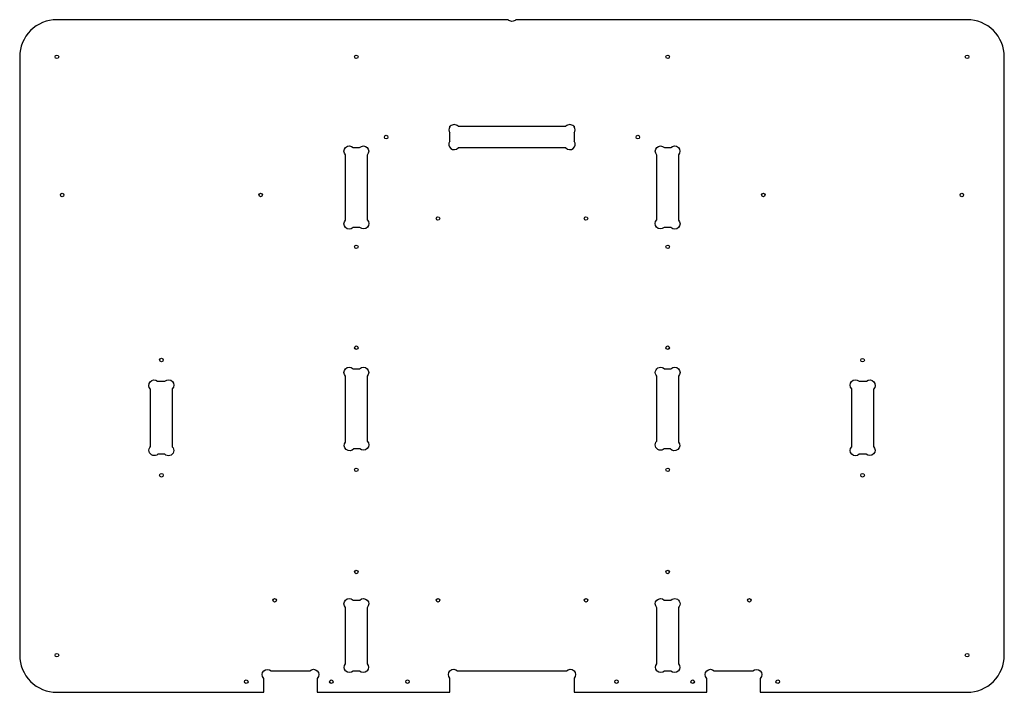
# Model space of a CAD drawing. Header units: millimetres. Extents: x 172 to 728, y -761 to -381.
import ezdxf

# ---------------------------------------------------------------- set-up
doc = ezdxf.new("R2010")
doc.units = ezdxf.units.MM
doc.layers.get('0').update_dxf_attribs({"linetype": 'CONTINUOUS'})

msp = doc.modelspace()

# ---------------------------------------------------------------- linework, layer by layer
for p, q in [((414.84, -441.75), (414.84, -441.38)), ((414.84, -441.38), (415.13, -441.38)), ((419.53, -441.38), (480.35, -441.38)), ((484.75, -441.38), (485.04, -441.38)), ((485.04, -441.38), (485.04, -441.75)), ((414.84, -449.82), (414.84, -445.1)), ((485.04, -445.1), (485.04, -449.82)), ((480.37, -453.58), (419.5, -453.58))]:
    msp.add_line(p, q)
for points in [[(172.07, -740.15, 0.414214), (193.07, -761.15), (309.84, -761.15), (309.84, -753.29, -1), (314.08, -749.05), (335.77, -749.05, -1), (340.04, -753.27), (340.04, -761.15), (414.84, -761.15), (414.84, -753.19, -1), (419.18, -749.05), (480.69, -749.05, -1), (485.04, -753.19), (485.04, -761.15), (559.84, -761.15), (559.84, -753.27, -1), (564.11, -749.05), (585.79, -749.05, -1), (590.04, -753.29), (590.04, -761.15), (706.8, -761.15, 0.414214), (727.8, -740.15), (727.8, -402.15, 0.414214), (706.8, -381.15), (452.17, -381.15, -0.447214), (447.7, -381.15), (193.07, -381.15, 0.414214), (172.07, -402.15)], [(360.26, -453.38), (363.93, -453.38, -1), (368.17, -457.63), (368.17, -494.16, -1), (364.12, -498.58), (360.22, -498.58, -1), (355.97, -494.34), (355.97, -457.58, -1)], [(535.94, -453.38), (539.61, -453.38, -1), (543.9, -457.58), (543.9, -494.34, -1), (539.66, -498.58), (535.76, -498.58, -1), (531.7, -494.16), (531.7, -457.63, -1)], [(368.17, -582.61), (368.17, -619.23, -1), (364.04, -623.58), (360.6, -623.58, -1), (355.97, -619.76), (355.97, -582.63, -1), (360.21, -578.38), (363.91, -578.38, -1)], [(531.7, -619.23), (531.7, -582.61, -1), (535.96, -578.38), (539.66, -578.38, -1), (543.9, -582.63), (543.9, -619.76, -1), (539.28, -623.58), (535.83, -623.58, -1)], [(258.17, -589.77), (258.17, -622.41, -1), (253.9, -626.62), (250.09, -626.62, -1), (245.97, -622.26), (245.97, -589.96, -1), (249.87, -585.4), (254.06, -585.4, -1)], [(641.7, -622.41), (641.7, -589.77, -1), (645.81, -585.4), (650.01, -585.4, -1), (653.9, -589.96), (653.9, -622.26, -1), (649.79, -626.62), (645.97, -626.62, -1)], [(356.18, -749.25), (355.97, -749.25), (355.97, -749.05, -0.384178), (355.97, -745.03), (355.97, -713.3, -1), (360.21, -709.05), (363.98, -709.05, -1), (368.17, -713.35), (368.17, -745.01, -0.387003), (368.17, -749.05), (368.17, -749.25), (367.97, -749.25, -0.385356), (363.94, -749.25), (360.22, -749.25, -0.388183)], [(543.9, -749.25), (543.7, -749.25, -0.388183), (539.65, -749.25), (535.93, -749.25, -0.385356), (531.91, -749.25), (531.7, -749.25), (531.7, -749.05, -0.387003), (531.7, -745.01), (531.7, -713.35, -1), (535.89, -709.05), (539.67, -709.05, -1), (543.9, -713.3), (543.9, -745.03, -0.384178), (543.9, -749.05)]]:
    msp.add_lwpolyline(points, format="xyb", close=True)
for centre in [(193.07, -402.15), (362.07, -402.15), (537.8, -402.15), (706.8, -402.15), (378.94, -447.48), (520.94, -447.48), (196.07, -480.17), (308.07, -480.17), (591.8, -480.17), (703.8, -480.17), (408.17, -493.48), (491.7, -493.48), (362.07, -509.48), (537.8, -509.48), (362.07, -566.48), (537.8, -566.48), (252.07, -573.4), (647.8, -573.5), (252.07, -638.52), (362.07, -635.48), (537.8, -635.48), (647.8, -638.52), (362.07, -693.15), (537.8, -693.15), (315.97, -709.15), (408.17, -709.15), (491.7, -709.15), (583.9, -709.15), (193.07, -740.15), (706.8, -740.15), (299.94, -755.15), (347.94, -755.15), (390.94, -755.15), (508.94, -755.15), (551.94, -755.15), (599.94, -755.15)]:
    msp.add_circle(centre, 1)
for centre, start, end in [((417.33, -443.42), 146.0717, 213.9283), ((417.33, -443.42), 42.8163, 137.1837), ((482.55, -443.42), 42.8163, 137.1837), ((482.55, -443.42), -33.9283, 33.9283), ((417.26, -451.59), 143.9772, 318.3374), ((482.61, -451.59), -138.3374, 36.0228)]:
    msp.add_arc(centre, 3, start, end)

doc.saveas('drawing.dxf')
